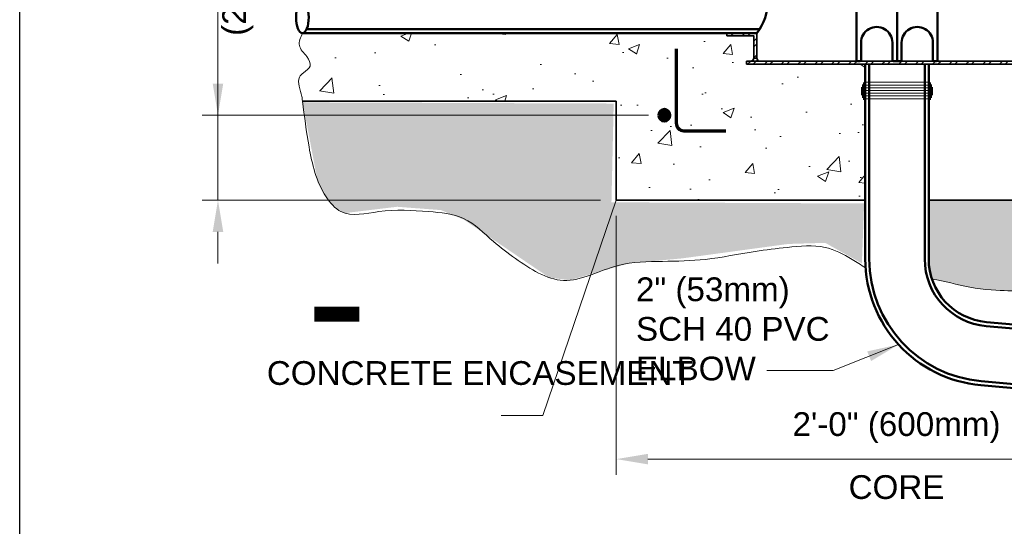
# Model space of a CAD drawing. Header units: inches. Extents: x 0 to 21.3, y 0 to 11.
# Tile 2 of 7: x 0 to 3.9, y 5.7 to 7.7. Entities that reach past the tile are written whole.
import ezdxf

# ---------------------------------------------------------------- set-up
doc = ezdxf.new("R2010")
doc.units = ezdxf.units.IN
doc.header["$LTSCALE"] = 0.375
doc.header["$MEASUREMENT"] = 0
doc.header["$PDMODE"] = 3
doc.header["$PDSIZE"] = 2
doc.linetypes.add('DASHED', pattern=[0.75, 0.5, -0.25])
doc.layers.get('0').update_dxf_attribs({"linetype": 'CONTINUOUS', "lineweight": 35})
doc.layers.get('DEFPOINTS').update_dxf_attribs({"linetype": 'CONTINUOUS', "lineweight": 35})
for name, color, linetype, lineweight in [('E-AFLD-DEVC', 23, 'CONTINUOUS', 50), ('E-POWR-CNDT', 83, 'CONTINUOUS', 50), ('G-ANNO-PATT', 8, 'CONTINUOUS', 18), ('P-STRM-PIPE', 163, 'STRAF', 50), ('S-FABR-PL~~', 142, 'CONTINUOUS', 35), ('S-REIN-RBAR', 5, 'CONTINUOUS', 70), ('S-SLAB-EDGE', 41, 'CONTINUOUS', 35)]:
    doc.layers.add(name, color=color, linetype=linetype, lineweight=lineweight)
for name, color, linetype in [('G-ANNO-DIMS', 7, 'CONTINUOUS'), ('G-ANNO-SYMB', 6, 'CONTINUOUS'), ('G-ANNO-TEXT', 7, 'CONTINUOUS'), ('G-ANNO-TTLB', 7, 'CONTINUOUS')]:
    doc.layers.add(name, color=color, linetype=linetype)
doc.styles.add('01-E-BLDG-1_1', font='arial.ttf', dxfattribs={"height": 0.09375})
doc.styles.add('Arial', font='arial.ttf')
doc.linetypes.add('STRAF', pattern='A,1.25,-0.25,["SD",Arial,S=0.125,R=0,X=-0.1,Y=-0.06],-0.25', length=1.75)
doc.dimstyles.new('01-E-BLDG-1_1', dxfattribs={"dimtxt": 0.09375, "dimasz": 0.125, "dimexe": 0.0625, "dimexo": 0.0625, "dimgap": 0.0625, "dimtad": 1, "dimdec": 4, "dimzin": 3, "dimdsep": 46, "dimlunit": 4, "dimtxsty": '01-E-BLDG-1_1', "dimcen": 0.0625, "dimclrd": 1, "dimclre": 1, "dimclrt": 256, "dimazin": 0, "dimtfac": 1, "dimtdec": 4, "dimtmove": 1, "dimatfit": 3, "dimfxl": 1, "dimfrac": 2, "dimtolj": 1, "dimtzin": 3, "dimlwd": 0, "dimlwe": 0, "dimarcsym": 0})
pattern_1 = [(44.99999999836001, (-8.90887013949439, 3.917365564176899), (-0.03314563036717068, 0.03314563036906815), []), (44.99999999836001, (-8.88677305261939, 3.917365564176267), (-0.03314563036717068, 0.03314563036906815), [])]
pattern_2 = [(228.012787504, (0.09, 0.125), (-1.000000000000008, -1.125), [0.016817, -1.664886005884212]), (184.969740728, (0.07875, 0.1125), (1.499999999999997, 0.1250000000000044), [0.0288585, -2.85699059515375]), (132.510447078, (0.05, 0.11), (1.250000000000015, -1.374999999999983), [0.0203485, -2.014504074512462]), (267.273689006, (0.00125, 0.07875), (0.125000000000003, 2.500000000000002), [0.02627975, -2.601694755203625]), (292.833654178, (0, 0.0525), (-0.6249999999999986, 1.500000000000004), [0.025769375, -2.551171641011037]), (357.273689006, (0.01, 0.02875), (-2.500000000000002, 0.1250000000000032), [0.02627975, -2.601694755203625]), (37.6942404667, (0.03625, 0.0275), (-1.625, -1.249999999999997), [0.034753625, -3.4406060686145]), (72.2553283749, (0.06375, 0.04875), (0.8750000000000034, 2.75), [0.03281099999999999, -3.248290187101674]), (121.429565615, (0.07375, 0.08), (-1.000000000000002, 1.624999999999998), [0.02636875, -2.610509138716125]), (175.236358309, (0.06, 0.1025), (1.374999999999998, -0.1250000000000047), [0.030104, -1.475095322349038]), (222.397437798, (0.03, 0.105), (-1.499999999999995, -1.374999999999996), [0.038931, -3.854171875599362]), (138.814074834, (0.125, 0.0775), (-0.8750000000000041, 0.75), [0.013287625, -1.315480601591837]), (171.46923439, (0.115, 0.08625), (1.625, -0.2499999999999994), [0.025279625, -2.502688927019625]), (225, (0.09, 0.09), (-1.387778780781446e-17, -0.1249999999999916), [0.017677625, -0.1590990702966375]), (203.198590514, (0.08125, 0.105), (0.6249999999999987, 0.2499999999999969), [0.00951975, -0.9424518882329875]), (291.801409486, (0.0725, 0.10125), (-0.1249999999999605, 0.3750000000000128), [0.013462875, -0.6596827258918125]), (30.96375653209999, (0.0775, 0.08875), (0.3750000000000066, 0.2499999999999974), [0.021866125, -0.7070028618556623]), (161.565051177, (0.09625, 0.1), (0.2500000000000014, -0.1249999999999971), [0.015811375, -0.3794733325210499]), (16.389540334, (0, 0.10125), (1.249999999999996, 0.3750000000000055), [0.02215, -2.192855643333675]), (70.3461759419, (0.02125, 0.1075), (-0.5000000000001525, -1.375000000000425), [0.018582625, -1.839675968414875]), (293.198590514, (0.09625, 0.125), (-0.2499999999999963, 0.6249999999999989), [0.019039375, -0.9329322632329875]), (343.610459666, (0.10375, 0.1075), (-1.249999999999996, 0.3750000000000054), [0.02215, -2.192855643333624]), (339.44395478, (0, 0.02375), (-0.6250000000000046, 0.2500000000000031), [0.02136, -1.046640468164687]), (294.775140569, (0.02, 0.01625), (-0.6250000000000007, 1.375), [0.01789725, -1.7718303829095]), (66.8014094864, (0.0975, 0), (0.2499999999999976, 0.6249999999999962), [0.019039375, -0.9329322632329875]), (17.3540246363, (0.105, 0.0175), (-1.624999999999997, -0.4999999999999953), [0.020953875, -2.07442795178]), (69.44395478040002, (0.03625, 0), (-0.2500000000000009, -0.6249999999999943), [0.01068, -1.057320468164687]), (101.309932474, (0.09, 0), (-0.1249999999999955, 0.5000000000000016), [0.00637375, -0.6310036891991]), (165.963756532, (0.08875, 0.00625), (0.3749999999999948, -0.1250000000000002), [0.025769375, -0.4896188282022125]), (186.009005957, (0.06375, 0.0125), (1.250000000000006, 0.1249999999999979), [0.02388125, -2.36424039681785]), (303.690067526, (0.0775, 0.0775), (-0.1249999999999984, 0.2499999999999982), [0.01802775, -0.432666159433]), (353.157226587, (0.0875, 0.0625), (2.125000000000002, -0.2500000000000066), [0.03147425, -3.115945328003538]), (60.9453959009, (0.11875, 0.05875), (-0.4999999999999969, -0.8749999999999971), [0.0128695, -1.274084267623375]), (90, (0.125, 0.07), (-0.125, 0.125), [0.0075, -0.1175]), (120.256437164, (0.06125, 0.01625), (0.5000000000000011, -0.875000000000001), [0.0173655, -1.719189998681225]), (48.01278750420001, (0.0525, 0.03125), (1, 1.124999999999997), [0.033634, -1.648069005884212]), (0, (0.075, 0.05625), (0.125, 0.125), [0.0325, -0.0925]), (325.3048464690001, (0.1075, 0.05625), (1.250000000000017, -0.8749999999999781), [0.01976425, -1.95665928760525]), (254.054604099, (0.12375, 0.045), (-0.1250000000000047, -0.5000000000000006), [0.01820025, -0.8918134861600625]), (207.645975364, (0.11875, 0.0275), (-2.374999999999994, -1.250000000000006), [0.029633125, -2.933684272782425]), (175.42607874, (0.0925, 0.01375), (-1.624999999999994, 0.1250000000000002), [0.031349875, -3.103634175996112])]

# ---------------------------------------------------------------- blocks, each defined once
blk = doc.blocks.new('G-DBRK')
at = {"color": 0, "linetype": 'ByBlock', "lineweight": -2}
blk.add_ellipse((-1.224606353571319e-17, -0.2500000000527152), major_axis=(0, -0.2500000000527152), ratio=0.3999999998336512, dxfattribs=at)
blk.add_ellipse((-1.224606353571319e-17, -0.7499999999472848), major_axis=(0, -0.2500000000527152), ratio=0.3999999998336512, start_param=0, end_param=3.141592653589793, dxfattribs=at)
blk = doc.blocks.new('*D6')
at = {"layer": 'DEFPOINTS', "color": 0, "transparency": 16777216}
for p in [(2.354566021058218, 6.94206771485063, 0.02362949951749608), (4.566123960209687, 6.942067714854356, 0.02362949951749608), (4.566123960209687, 5.920232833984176)]:
    blk.add_point(p, dxfattribs=at)
at = {"layer": 'G-ANNO-DIMS', "color": 1, "lineweight": 0, "transparency": 16777216}
for p, q in [((2.354566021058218, 6.87956771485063), (2.354566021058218, 5.857732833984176)), ((4.566123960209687, 6.879567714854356), (4.566123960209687, 5.857732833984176)), ((2.479566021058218, 5.920232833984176), (4.441123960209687, 5.920232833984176))]:
    blk.add_line(p, q, dxfattribs=at)
at = {"layer": 'G-ANNO-DIMS', "color": 1, "transparency": 16777216}
for points in [[(2.479566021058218, 5.941066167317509), (2.479566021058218, 5.899399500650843), (2.354566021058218, 5.920232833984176)], [(4.441123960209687, 5.941066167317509), (4.441123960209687, 5.899399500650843), (4.566123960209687, 5.920232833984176)]]:
    blk.add_solid(points, dxfattribs=at)
at = {"layer": 'G-ANNO-DIMS', "transparency": 16777216, "char_height": 0.09375, "attachment_point": 5, "style": '01-E-BLDG-1_1'}
for s, insert in [('\\A1;2\'-0" (600mm)', (3.460344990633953, 6.044188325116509)), ('\\A1;CORE', (3.460344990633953, 5.809227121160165))]:
    blk.add_mtext(s, dxfattribs=dict(at, insert=insert))
blk = doc.blocks.new('*D7')
at = {"layer": 'DEFPOINTS', "color": 0, "transparency": 16777216}
for p in [(0.7824594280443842, 7.277332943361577), (2.544082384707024, 7.277332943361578), (2.354566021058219, 6.942067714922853, 0.02362949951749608)]:
    blk.add_point(p, dxfattribs=at)
at = {"layer": 'G-ANNO-DIMS', "color": 1, "lineweight": 0, "transparency": 16777216}
for p, q in [((0.7824594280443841, 8.170445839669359), (0.7824594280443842, 7.277332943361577)), ((0.7824594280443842, 7.402332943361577), (0.7824594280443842, 7.527332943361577)), ((2.481582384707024, 7.277332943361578), (0.719959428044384, 7.277332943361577)), ((0.7824594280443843, 6.942067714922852), (0.7824594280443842, 7.277332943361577)), ((0.7824594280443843, 6.942067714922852), (0.7824594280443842, 7.277332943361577)), ((2.292066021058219, 6.942067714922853), (0.7199594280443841, 6.942067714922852)), ((0.7824594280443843, 6.817067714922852), (0.7824594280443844, 6.692067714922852))]:
    blk.add_line(p, q, dxfattribs=at)
at = {"layer": 'G-ANNO-DIMS', "color": 1, "transparency": 16777216}
for points in [[(0.7616260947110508, 7.402332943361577), (0.8032927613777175, 7.402332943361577), (0.7824594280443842, 7.277332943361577)], [(0.7616260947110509, 6.817067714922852), (0.8032927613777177, 6.817067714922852), (0.7824594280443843, 6.942067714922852)]]:
    blk.add_solid(points, dxfattribs=at)
at = {"layer": 'G-ANNO-DIMS', "transparency": 16777216, "insert": (0.7824594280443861, 7.852307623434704), "char_height": 0.09375, "attachment_point": 5, "rotation": 90, "style": '01-E-BLDG-1_1'}
blk.add_mtext('\\A1;8"\\P(200mm)', dxfattribs=at)
blk = doc.blocks.new('*U11')
blk.add_lwpolyline([(0, 4.5, 1.5, 1.5, 0), (0, 0, 0, 0, 0), (8.33696122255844, 0, 0, 0, 0)], format="xyseb")
blk = doc.blocks.new('G-TDT1')
at = {"linetype": 'ByBlock', "lineweight": -2}
h = blk.add_hatch(color=256, dxfattribs=at)
edge = h.paths.add_edge_path()
edge.add_arc((0, 0), 0.02220729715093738, 0, 360)
at = {"color": 0, "linetype": 'ByBlock', "lineweight": -2}
blk.add_circle((0, 0), 0.02220729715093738, dxfattribs=at)

msp = doc.modelspace()

# ---------------------------------------------------------------- hatches: boundary and pattern name
at = {"layer": 'G-ANNO-PATT'}
h = msp.add_hatch(dxfattribs=at)
h.set_pattern_fill('AR-CONC,_O', color=256, scale=0.0625, angle=719.99999999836)
h.set_pattern_definition([(49.99999999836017, (-8.90887013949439, 3.917365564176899), (0.4482876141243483, -0.03922008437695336), [0.046875, -0.515625]), (354.99999999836, (-8.90887013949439, 3.917365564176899), (-0.08671958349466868, 0.4701200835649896), [0.03749999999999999, -0.4124999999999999]), (100.4514444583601, (-8.871512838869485, 3.91409722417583), (0.3615680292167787, 0.4308999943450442), [0.03983761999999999, -0.4382138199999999]), (46.18419999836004, (-8.908870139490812, 4.042365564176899), (0.6670258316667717, -0.1034495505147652), [0.0703125, -0.7734375]), (96.63563548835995, (-8.853284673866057, 4.033744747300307), (0.5841637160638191, 0.6088241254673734), [0.05975646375, -0.6573210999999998]), (351.1841639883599, (-8.908870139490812, 4.042365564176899), (0.5841637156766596, 0.6088241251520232), [0.05625, -0.618750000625]), (20.9999999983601, (-8.846370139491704, 4.01111556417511), (0.3730669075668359, -0.2516368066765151), [0.046875, -0.515625]), (325.99999999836, (-8.846370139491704, 4.01111556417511), (0.1520720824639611, 0.4532187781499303), [0.03749999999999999, -0.4124999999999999]), (71.45144473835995, (-8.815281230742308, 3.99014583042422), (0.5251389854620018, 0.20158197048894), [0.03983761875, -0.4382138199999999]), (37.49999999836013, (-8.90887013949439, 3.917365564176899), (0.007599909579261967, 0.2080586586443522), [0, -0.4075, 0, -0.41875, 0, -0.4140625]), (7.499999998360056, (-8.90887013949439, 3.917365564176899), (0.1644184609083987, 0.246507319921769), [0, -0.2387499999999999, 0, -0.3981249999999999, 0, -0.1578124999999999]), (327.4999999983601, (-9.04824513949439, 3.917365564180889), (0.3336390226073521, -0.01409679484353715), [0, -0.15625, 0, -0.4875, 0, -0.646875]), (317.49999999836, (-9.11074513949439, 3.917365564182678), (0.3644913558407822, 0.06256561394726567), [0, -0.203125, 0, -0.32375, 0, -0.459375])])
edge = h.paths.add_edge_path()
edge.add_spline(control_points=[(1.117695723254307, 7.333006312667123), (1.11948480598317, 7.356834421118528), (1.100759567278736, 7.41268603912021), (1.107279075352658, 7.434695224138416), (1.167077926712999, 7.472283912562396), (1.121194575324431, 7.52302852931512), (1.098628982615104, 7.563624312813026), (1.115177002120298, 7.593319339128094), (1.119557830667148, 7.601439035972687)], knot_values=[0, 0, 0, 0, 0.0940393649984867, 0.181247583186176, 0.254102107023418, 0.359312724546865, 0.4356945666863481, 0.5486578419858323, 0.5486578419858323, 0.5486578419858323, 0.5486578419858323], degree=3, periodic=0)
edge.add_line((1.119557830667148, 7.601439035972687), (2.791160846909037, 7.601294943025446))
edge.add_line((2.791160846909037, 7.601294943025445), (2.791160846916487, 7.589954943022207))
edge.add_line((2.79116084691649, 7.589954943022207), (2.897340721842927, 7.589954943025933))
edge.add_line((2.897340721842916, 7.589954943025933), (2.896978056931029, 7.502450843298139))
edge.add_arc((2.885151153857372, 7.502703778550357), 0.01182960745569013, 271.22525836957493, 358.774834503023, ccw=False)
edge.add_line((2.885404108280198, 7.490876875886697), (2.86887313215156, 7.490876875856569))
edge.add_line((2.868873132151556, 7.490876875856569), (2.868873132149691, 7.478736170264))
edge.add_line((2.868873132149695, 7.478736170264), (3.337235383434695, 7.478736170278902))
edge.add_line((3.337235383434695, 7.478736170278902), (3.33723538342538, 6.94206771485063))
edge.add_line((3.337235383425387, 6.94206771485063), (2.354566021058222, 6.94206771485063))
edge.add_line((2.354566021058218, 6.94206771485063), (2.35456602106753, 7.333006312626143))
edge.add_line((2.354566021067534, 7.333006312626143), (1.117695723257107, 7.333006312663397))
h = msp.add_hatch(dxfattribs=at)
h.set_pattern_fill('ANSI32', color=256, scale=0.125, angle=-1.272221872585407e-14, style=0)
h.set_pattern_definition([(44.99999999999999, (-8.90887013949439, 3.917365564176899), (-0.03314563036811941, 0.03314563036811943), []), (44.99999999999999, (-8.88677305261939, 3.917365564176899), (-0.03314563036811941, 0.03314563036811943), [])])
h.paths.add_polyline_path([(2.79116084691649, 7.589954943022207), (2.791160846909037, 7.601294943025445), (2.909118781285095, 7.601439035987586), (2.909118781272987, 7.502594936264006), (2.896978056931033, 7.502450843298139), (2.897340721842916, 7.589954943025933)])
h = msp.add_hatch(dxfattribs=at)
h.set_pattern_fill('ANSI32', color=256, scale=0.125, angle=719.99999999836, style=0)
h.set_pattern_definition(pattern_1)
h.paths.add_polyline_path([(2.909118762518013, 7.502450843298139), (2.896978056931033, 7.502450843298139, -0.414213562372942), (2.8854040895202, 7.490876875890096), (2.920692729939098, 7.490876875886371, -0.414213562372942)])
h = msp.add_hatch(dxfattribs=at)
h.set_pattern_fill('ANSI32', color=256, scale=0.125, angle=719.99999999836, style=0)
h.set_pattern_definition(pattern_1)
h.paths.add_polyline_path([(2.868873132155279, 7.490876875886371), (4.055597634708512, 7.490876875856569), (4.055597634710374, 7.478736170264), (2.868873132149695, 7.478736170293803)])
h = msp.add_hatch(dxfattribs=at)
h.set_pattern_fill('GRAVEL', color=256, scale=0.125)
h.set_pattern_definition(pattern_2)
edge = h.paths.add_edge_path()
edge.add_line((1.13227293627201, 7.327788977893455), (2.344141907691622, 7.323407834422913))
edge.add_line((2.344141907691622, 7.323407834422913), (2.335376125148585, 6.933485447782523))
edge.add_line((2.335376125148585, 6.933485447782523), (3.332483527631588, 6.929104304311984))
edge.add_line((3.332483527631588, 6.929104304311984), (3.323717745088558, 6.692522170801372))
edge.add_line((3.323717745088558, 6.692522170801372), (3.179082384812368, 6.773573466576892))
edge.add_line((3.179082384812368, 6.773573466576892), (3.032255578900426, 6.76919229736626))
edge.add_line((3.032255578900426, 6.76919229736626), (2.613689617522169, 6.712237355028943))
edge.add_line((2.613689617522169, 6.712237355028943), (2.407860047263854, 6.6935390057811))
edge.add_line((2.407860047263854, 6.6935390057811), (2.17010367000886, 6.62608530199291))
edge.add_line((2.17010367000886, 6.62608530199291), (2.089507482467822, 6.636626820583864))
edge.add_line((2.089507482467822, 6.636626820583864), (1.753724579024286, 6.864508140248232))
edge.add_line((1.753724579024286, 6.864508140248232), (1.662602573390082, 6.902817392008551))
edge.add_line((1.662602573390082, 6.902817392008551), (1.48947841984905, 6.915960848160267))
edge.add_line((1.48947841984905, 6.915960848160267), (1.282541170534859, 6.890991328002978))
edge.add_arc((1.388041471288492, 7.087141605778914), 0.2227223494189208, 196.1305110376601, 241.72621611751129, ccw=False)
edge.add_line((1.174087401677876, 7.025263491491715), (1.115777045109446, 7.333006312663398))
edge.add_line((1.115777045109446, 7.333006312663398), (1.13227293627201, 7.327788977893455))
h = msp.add_hatch(dxfattribs=at)
h.set_pattern_fill('GRAVEL', color=256, scale=0.125)
h.set_pattern_definition(pattern_2)
edge = h.paths.add_edge_path()
edge.add_spline(control_points=[(3.937781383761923, 6.582968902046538), (3.978506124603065, 6.581695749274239), (4.011115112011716, 6.585053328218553), (4.063715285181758, 6.609774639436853), (4.105258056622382, 6.687418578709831), (4.225300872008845, 6.705804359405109), (4.371940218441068, 6.66276330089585), (4.547089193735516, 6.630443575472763), (4.696224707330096, 6.555819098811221), (4.821003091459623, 6.586892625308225), (4.929773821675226, 6.641971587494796), (5.064127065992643, 6.683875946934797), (5.227596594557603, 6.757948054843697), (5.414348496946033, 6.747790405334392), (5.581948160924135, 6.836242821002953), (5.716895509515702, 6.926368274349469), (5.760301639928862, 7.069639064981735), (5.801001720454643, 7.191638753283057), (5.803678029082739, 7.285522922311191), (5.804912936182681, 7.328844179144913)], knot_values=[0, 0, 0, 0, 0.01782154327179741, 0.1727440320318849, 0.2809450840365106, 0.4608280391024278, 0.7421998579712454, 1.100161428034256, 1.402816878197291, 1.579471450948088, 1.753237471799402, 2.049229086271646, 2.320953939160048, 2.691382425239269, 2.995288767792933, 3.314630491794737, 3.501114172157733, 3.766553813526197, 3.993976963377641, 3.993976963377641, 3.993976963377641, 3.993976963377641], degree=3, periodic=0)
edge.add_line((5.804912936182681, 7.328844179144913), (4.566123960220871, 7.328844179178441))
edge.add_line((4.566123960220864, 7.328844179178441), (4.566123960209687, 6.942067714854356))
edge.add_line((4.566123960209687, 6.942067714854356), (3.937781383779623, 6.94206771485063))
edge.add_line((3.937781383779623, 6.94206771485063), (3.899284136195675, 6.94206771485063))
edge.add_line((3.899284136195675, 6.94206771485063), (3.587235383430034, 6.942067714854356))
edge.add_line((3.587235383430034, 6.942067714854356), (3.587235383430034, 6.710026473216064))
edge.add_arc((3.837235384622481, 6.710026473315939), 0.2500000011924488, 180.00000002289, 198.7602741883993)
edge.add_spline(control_points=[(3.600517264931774, 6.629624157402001), (3.640237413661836, 6.62867537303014), (3.755624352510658, 6.587929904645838), (3.866275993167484, 6.58620681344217), (3.899284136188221, 6.584227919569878)], knot_values=[4.081438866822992, 4.081438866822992, 4.081438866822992, 4.081438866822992, 4.4075142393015, 4.719205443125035, 4.719205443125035, 4.719205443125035, 4.719205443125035], degree=3, periodic=0)
edge.add_line((3.899284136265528, 6.584227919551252), (3.937781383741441, 6.582968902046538))

# ---------------------------------------------------------------- linework, layer by layer
at = {"layer": 'E-AFLD-DEVC'}
for p, q in [((3.302155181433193, 7.760579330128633, 10172.36486309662), (3.302155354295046, 7.495971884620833, 10172.36486309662)), ((3.462235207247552, 7.760579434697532, 10172.36486309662), (3.462235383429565, 7.490876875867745, 10172.36486309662)), ((3.622315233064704, 7.760579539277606, 10172.36486309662), (3.622315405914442, 7.495972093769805, 10172.36486309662)), ((3.320418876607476, 7.563953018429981, 10172.36486309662), (3.320418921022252, 7.495971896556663, 10172.36486309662)), ((3.443971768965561, 7.563951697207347, 10172.36486309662), (3.443971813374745, 7.495971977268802, 10172.36486309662)), ((3.480498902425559, 7.563953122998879, 10172.36486309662), (3.480498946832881, 7.495972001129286, 10172.36486309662)), ((3.604051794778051, 7.563951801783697, 10172.36486309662), (3.604051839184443, 7.495972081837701, 10172.36486309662)), ((3.315323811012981, 7.490876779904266, 10172.36486309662), (3.307250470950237, 7.49087677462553, 10172.36486309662)), ((3.475403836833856, 7.490876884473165, 10172.36486309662), (3.449066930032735, 7.490876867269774, 10172.36486309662)), ((3.609146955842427, 7.490876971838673, 10172.36486309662), (3.61722029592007, 7.490876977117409, 10172.36486309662))]:
    msp.add_line(p, q, dxfattribs=at)
for centre, major_axis, ratio, start_param, end_param in [((3.382195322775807, 7.563951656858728, 10172.36486309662), (0.04370149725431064, 0.04366361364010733), 0.9999992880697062, -0.7849642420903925, 2.356650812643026), ((3.542275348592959, 7.563951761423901, 10172.36486309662), (0.04371037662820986, -0.04365471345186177), 0.9999995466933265, 0.7847619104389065, 3.926376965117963), ((3.307250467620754, 7.495971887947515, 10172.36486309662), (0.004807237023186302, 0.001688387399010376), 0.9999999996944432, 2.803833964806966, 4.374630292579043), ((3.315323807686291, 7.495971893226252, 10172.36486309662), (0.004807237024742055, 0.001688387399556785), 0.9999999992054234, 4.374630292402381, 5.945426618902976), ((3.449066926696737, 7.495971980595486, 10172.36486309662), (0.004807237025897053, 0.00168838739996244), 0.999999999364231, 2.803833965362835, 4.374630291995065), ((3.475403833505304, 7.495971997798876, 10172.36486309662), (0.004807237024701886, 0.001688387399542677), 0.9999999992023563, 4.374630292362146, 5.945426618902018), ((3.609146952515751, 7.495972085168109, 10172.36486309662), (0.004807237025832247, 0.001688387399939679), 0.9999999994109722, 2.803833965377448, 4.374630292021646), ((3.617220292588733, 7.495972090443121, 10172.36486309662), (0.004807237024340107, 0.001688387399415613), 0.9999999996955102, 4.37463029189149, 5.945426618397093)]:
    msp.add_ellipse(centre, major_axis=major_axis, ratio=ratio, start_param=start_param, end_param=end_param, dxfattribs=at)
at = {"layer": 'E-POWR-CNDT'}
for p, q in [((2.92025543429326, 7.617064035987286), (1.13231299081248, 7.61706403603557)), ((2.909118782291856, 7.601439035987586), (1.115777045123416, 7.601439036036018))]:
    msp.add_line(p, q, dxfattribs=at)
msp.add_arc((2.750270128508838, 7.726439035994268), 0.2021333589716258, 321.8003484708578, 38.19965150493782, dxfattribs=at)
at = {"layer": 'G-ANNO-PATT', "linetype": 'DASHED', "ltscale": 3}
for p, q in [((3.322115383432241, 7.355821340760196), (3.322115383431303, 7.388441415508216)), ((3.325895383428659, 7.345354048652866), (3.325895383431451, 7.398908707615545)), ((3.329675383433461, 7.338375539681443), (3.329675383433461, 7.405887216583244)), ((3.333455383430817, 7.332973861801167), (3.333455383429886, 7.411288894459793)), ((3.337235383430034, 7.329785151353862), (3.337235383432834, 7.41445514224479)), ((3.587235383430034, 7.407128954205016), (3.337235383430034, 7.40712895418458)), ((3.587235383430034, 7.396328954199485), (3.337235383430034, 7.396328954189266)), ((3.587235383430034, 7.385528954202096), (3.337235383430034, 7.385528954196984)), ((3.587235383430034, 7.329785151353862), (3.587235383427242, 7.41445514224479)), ((3.591015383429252, 7.332973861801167), (3.591015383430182, 7.411288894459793)), ((3.594795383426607, 7.338375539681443), (3.594795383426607, 7.405887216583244)), ((3.59857538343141, 7.345354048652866), (3.598575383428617, 7.398908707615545)), ((3.602355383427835, 7.355821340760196), (3.602355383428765, 7.388441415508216)), ((3.587235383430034, 7.374728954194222), (3.337235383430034, 7.374728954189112)), ((3.587235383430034, 7.363928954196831), (3.337235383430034, 7.363928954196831)), ((3.587235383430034, 7.353128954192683), (3.337235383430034, 7.353128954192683)), ((3.587235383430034, 7.342328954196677), (3.337235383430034, 7.34232895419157))]:
    msp.add_line(p, q, dxfattribs=at)
at = {"layer": 'G-ANNO-PATT'}
msp.add_spline([(1.115777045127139, 7.601439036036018, 10172.36486309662), (1.103820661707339, 7.552298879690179, 10172.36486309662), (1.133112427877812, 7.508385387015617, 10172.36486309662), (1.146216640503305, 7.471405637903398, 10172.36486309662), (1.120008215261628, 7.444441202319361, 10172.36486309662), (1.104591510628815, 7.427492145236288, 10172.36486309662), (1.113404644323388, 7.351698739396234, 10172.36486309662), (1.11577704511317, 7.333006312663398, 10172.36486309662)], degree=3, dxfattribs=at)
for points, knots in [([(3.338439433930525, 6.675347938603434, 10172.36486309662), (3.320524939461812, 6.686020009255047, 10172.36486309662), (3.269204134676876, 6.719240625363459, 10172.36486309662), (3.170672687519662, 6.770607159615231, 10172.36486309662), (3.03544277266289, 6.756472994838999, 10172.36486309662), (2.879237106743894, 6.738859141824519, 10172.36486309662), (2.716664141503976, 6.703486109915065, 10172.36486309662), (2.53489594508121, 6.700121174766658, 10172.36486309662), (2.344657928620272, 6.698994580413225, 10172.36486309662), (2.150066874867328, 6.582477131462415, 10172.36486309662), (1.980139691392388, 6.693198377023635, 10172.36486309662), (1.859032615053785, 6.783857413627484, 10172.36486309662), (1.761968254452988, 6.884047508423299, 10172.36486309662), (1.592844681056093, 6.899281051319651, 10172.36486309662), (1.438277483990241, 6.908825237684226, 10172.36486309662), (1.279414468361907, 6.867578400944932, 10172.36486309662), (1.175857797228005, 6.988722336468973, 10172.36486309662), (1.140324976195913, 7.14390116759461, 10172.36486309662), (1.123597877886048, 7.272758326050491, 10172.36486309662), (1.11577704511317, 7.333006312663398, 10172.36486309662)], [5.138658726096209, 5.138658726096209, 5.138658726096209, 5.138658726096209, 5.246998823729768, 5.451711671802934, 5.715017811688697, 5.938473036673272, 6.289330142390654, 6.587603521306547, 6.897178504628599, 7.292183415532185, 7.658015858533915, 7.850625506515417, 8.11250712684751, 8.359823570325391, 8.706278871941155, 8.96958502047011, 9.116533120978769, 9.482285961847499, 9.803465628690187, 9.803465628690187, 9.803465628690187, 9.803465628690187]), ([(3.600517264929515, 6.629624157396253), (3.651155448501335, 6.624820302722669), (3.755942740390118, 6.58792494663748), (3.866275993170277, 6.586206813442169), (3.899284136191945, 6.584227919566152), (3.912116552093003, 6.58380824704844), (3.924948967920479, 6.583388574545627), (3.937781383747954, 6.582968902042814), (3.978506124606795, 6.581695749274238), (4.011115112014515, 6.585053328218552), (4.06371528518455, 6.609774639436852), (4.105258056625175, 6.68741857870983), (4.225300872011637, 6.705804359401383), (4.371940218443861, 6.662763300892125), (4.547089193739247, 6.630443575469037), (4.696224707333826, 6.55581909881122), (4.821003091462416, 6.586892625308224), (4.92977382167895, 6.64197158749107), (5.064127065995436, 6.68387594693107), (5.227596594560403, 6.757948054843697), (5.414348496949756, 6.747790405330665), (5.581948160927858, 6.836242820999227), (5.716895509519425, 6.926368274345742), (5.760301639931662, 7.069639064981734), (5.801001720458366, 7.191638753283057), (5.803678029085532, 7.28552292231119), (5.804912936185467, 7.328844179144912)], [0.05867481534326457, 0.05867481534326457, 0.05867481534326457, 0.05867481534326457, 0.3260753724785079, 0.6377665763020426, 0.6377665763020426, 0.6377665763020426, 1.637766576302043, 1.637766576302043, 1.637766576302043, 1.65558811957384, 1.810510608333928, 1.918711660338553, 2.09859461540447, 2.379966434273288, 2.737928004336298, 3.040583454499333, 3.21723802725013, 3.391004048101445, 3.686995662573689, 3.95872051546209, 4.329149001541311, 4.633055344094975, 4.952397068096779, 5.138880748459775, 5.404320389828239, 5.631743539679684, 5.631743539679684, 5.631743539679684, 5.631743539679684])]:
    msp.add_open_spline(points, degree=3, knots=knots, dxfattribs=at)
at = {"layer": 'G-ANNO-TTLB'}
msp.add_lwpolyline([(8.4999999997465, 5.584865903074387e-12), (0, 0), (1.750990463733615e-10, 10.99999999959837), (8.499999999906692, 10.99999999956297)], close=True, dxfattribs=at)
at = {"layer": 'P-STRM-PIPE', "linetype": 'Continuous'}
for p, q in [((3.337235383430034, 7.478736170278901), (3.337235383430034, 6.710026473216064)), ((3.352860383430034, 7.478736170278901), (3.352860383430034, 6.710026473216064)), ((3.571610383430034, 7.478736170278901), (3.571610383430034, 6.710026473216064)), ((3.587235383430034, 7.478736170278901), (3.587235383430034, 6.710026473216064)), ((3.81544644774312, 6.460977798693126), (5.018832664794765, 6.355695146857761)), ((3.814084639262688, 6.445412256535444), (5.000997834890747, 6.341570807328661)), ((3.795019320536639, 6.227494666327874), (5.014878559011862, 6.120770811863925)), ((3.793657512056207, 6.211929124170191), (4.997043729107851, 6.106646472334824))]:
    msp.add_line(p, q, dxfattribs=at)
for radius in [0.5, 0.484375, 0.265625, 0.25]:
    msp.add_arc((3.837235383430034, 6.710026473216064), radius, 180, 264.9999999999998, dxfattribs=at)
at = {"layer": 'S-FABR-PL~~'}
msp.add_lwpolyline([(2.79116084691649, 7.589954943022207), (2.791160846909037, 7.601294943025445), (2.909118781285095, 7.601439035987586), (2.909118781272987, 7.502594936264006), (2.896978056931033, 7.502450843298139), (2.897340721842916, 7.589954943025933), (2.79116084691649, 7.589954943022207)], dxfattribs=at)
msp.add_lwpolyline([(2.868873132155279, 7.490876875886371), (4.055597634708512, 7.490876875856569), (4.055597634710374, 7.478736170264), (2.868873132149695, 7.478736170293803)], close=True, dxfattribs=at)
for centre, radius, start, end in [((2.885151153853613, 7.502703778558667), 0.01182960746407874, 271.2252583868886, 358.7748344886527), ((2.920692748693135, 7.502594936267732), 0.01157396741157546, 180.0000000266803, 270.0000000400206)]:
    msp.add_arc(centre, radius, start, end, dxfattribs=at)
at = {"layer": 'S-REIN-RBAR'}
for p, q in [((2.59095738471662, 7.538939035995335), (2.590957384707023, 7.246082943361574)), ((2.620957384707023, 7.216082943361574), (2.787160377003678, 7.216082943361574))]:
    msp.add_line(p, q, dxfattribs=at)
msp.add_arc((2.620957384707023, 7.246082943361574), 0.03, 180, 270, dxfattribs=at)
at = {"layer": 'S-SLAB-EDGE'}
for p, q in [((2.354566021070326, 7.333006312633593), (1.115777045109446, 7.333006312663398)), ((2.354566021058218, 6.94206771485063), (2.354566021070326, 7.333006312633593)), ((3.337235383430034, 6.94206771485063), (2.354566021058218, 6.94206771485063))]:
    msp.add_line(p, q, dxfattribs=at)
at = {"layer": 'S-SLAB-EDGE', "linetype": 'Continuous'}
msp.add_lwpolyline([(4.566123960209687, 6.942067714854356), (3.587235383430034, 6.942067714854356)], dxfattribs=at)

# ---------------------------------------------------------------- block references
at = {"layer": 'E-POWR-CNDT', "xscale": 0.25, "yscale": 0.25, "zscale": 0.25, "rotation": 180}
msp.add_blockref('G-DBRK', (1.115777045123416, 7.601439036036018), dxfattribs=at)
at = {"layer": 'G-ANNO-SYMB', "xscale": -0.03937007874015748, "yscale": 0.03937007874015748, "zscale": 0.03937007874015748, "rotation": 270}
msp.add_blockref('*U11', (1.163368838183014, 6.491626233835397), dxfattribs=at)
at = {"layer": 'S-REIN-RBAR', "xscale": -1}
msp.add_blockref('G-TDT1', (2.544082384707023, 7.277332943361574), dxfattribs=at)

# ---------------------------------------------------------------- texts
at = {"layer": 'G-ANNO-TEXT', "char_height": 0.09375, "attachment_point": 1, "rotation": 359.99999999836, "style": '01-E-BLDG-1_1'}
for s, insert, width in [('2" (53mm) SCH 40 PVC ELBOW', (2.43211376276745, 6.63720853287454), 0.8946971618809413), ('CONCRETE ENCASEMENT', (0.9752276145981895, 6.306810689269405), 1.658424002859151)]:
    msp.add_mtext(s, dxfattribs=dict(at, insert=insert, width=width))

# ---------------------------------------------------------------- dimensions: what is measured, and where the dimension line sits
at = {"layer": 'G-ANNO-DIMS'}
dim = msp.add_linear_dim(base=(0.7824594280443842, 7.277332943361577), p1=(2.354566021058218, 6.94206771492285, 0.02362949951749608), p2=(2.544082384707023, 7.277332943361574), angle=270, text='8"\\X(200mm)', dimstyle='01-E-BLDG-1_1', dxfattribs=at)
dim.commit()
dim.dimension.update_dxf_attribs({"geometry": '*D7', "text_midpoint": (0.8781858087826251, 7.852307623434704), "dimtype": 160})
dim = msp.add_linear_dim(base=(4.566123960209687, 5.920232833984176), p1=(2.354566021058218, 6.94206771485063, 0.02362949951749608), p2=(4.566123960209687, 6.942067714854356, 0.02362949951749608), text='2\'-0" (600mm)\\XCORE', dimstyle='01-E-BLDG-1_1', dxfattribs=at)
dim.commit()
dim.dimension.update_dxf_attribs({"geometry": '*D6', "text_midpoint": (3.460344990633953, 5.920232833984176)})

# ---------------------------------------------------------------- leaders
at = {"layer": 'G-ANNO-TEXT'}
for points in [[(2.354566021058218, 6.94206771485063, -0.02362949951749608), (2.064251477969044, 6.092744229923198, -0.02362949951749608), (1.900596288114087, 6.092744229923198, -0.02362949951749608)], [(3.468596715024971, 6.372231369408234, -0.02362949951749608), (3.210702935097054, 6.270084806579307, -0.02362949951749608), (2.949080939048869, 6.270084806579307, -0.02362949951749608)]]:
    msp.add_leader(points, dimstyle='01-E-BLDG-1_1', dxfattribs=at)

doc.saveas('drawing.dxf')
